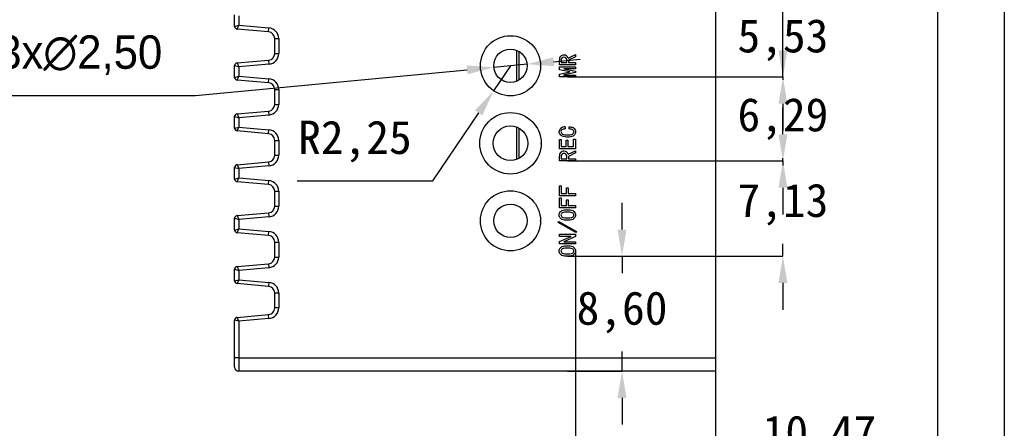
# Model space of a CAD drawing. Header units: millimetres. Extents: x 1573 to 1793, y 2179 to 2579.
# Tile 16 of 26: x 1719 to 1793, y 2292 to 2322. Entities that reach past the tile are written whole.
import ezdxf

# ---------------------------------------------------------------- set-up
doc = ezdxf.new("R2010")
doc.units = ezdxf.units.MM
doc.styles.add('标注2.5', font='simhei.ttf', dxfattribs={"height": 2.5})
doc.dimstyles.new('标注绿色', dxfattribs={"dimtxt": 2.5, "dimasz": 2, "dimexe": 0, "dimexo": 0, "dimgap": 1.524, "dimtad": 1, "dimtih": 1, "dimtoh": 1, "dimzin": 1, "dimtxsty": '标注2.5', "dimcen": 2.5, "dimclrd": 3, "dimclre": 3, "dimclrt": 3, "dimadec": 1, "dimazin": 0, "dimtfac": 1, "dimtmove": 0, "dimatfit": 3, "dimfxl": 1, "dimtzin": 1, "dimarcsym": 0})

# ---------------------------------------------------------------- blocks, each defined once
blk = doc.blocks.new('*D102')
at = {"color": 3, "lineweight": -2, "transparency": 16777216}
for p, q in [((1757.295, 2318.973), (1754.806, 2318.739)), ((1759.286, 2319.161), (1761.277, 2319.348)), ((1732.468, 2316.637), (1752.814, 2318.552)), ((1716.659, 2316.637), (1732.468, 2316.637))]:
    blk.add_line(p, q, dxfattribs=at)
at = {"color": 3, "transparency": 16777216}
for points in [[(1759.255, 2319.492), (1759.317, 2318.829), (1757.295, 2318.973)], [(1752.783, 2318.883), (1752.846, 2318.22), (1754.806, 2318.739)]]:
    blk.add_solid(points, dxfattribs=at)
at = {"layer": 'Defpoints', "color": 0, "transparency": 16777216}
for p in [(1754.806, 2318.739), (1757.295, 2318.973)]:
    blk.add_point(p, dxfattribs=at)
at = {"color": 3, "transparency": 16777216, "insert": (1723.802, 2319.649), "char_height": 2.5, "attachment_point": 5, "style": '标注2.5'}
blk.add_mtext('{\\fGulim|b0|i0|c134|p0;3x\\fGulim|b0|i0|c129|p0;∅2,50}', dxfattribs=at)
blk = doc.blocks.new('*D103')
at = {"color": 3, "lineweight": -2, "transparency": 16777216}
for p, q in [((1756.05, 2318.856), (1754.792, 2316.991)), ((1750.248, 2310.254), (1753.673, 2315.333)), ((1740.086, 2310.254), (1750.248, 2310.254))]:
    blk.add_line(p, q, dxfattribs=at)
at = {"color": 3, "transparency": 16777216}
blk.add_solid([(1753.397, 2315.519), (1753.95, 2315.146), (1754.792, 2316.991)], dxfattribs=at)
at = {"layer": 'Defpoints', "color": 0, "transparency": 16777216}
for p in [(1756.05, 2318.856), (1754.792, 2316.991)]:
    blk.add_point(p, dxfattribs=at)
at = {"color": 3, "transparency": 16777216, "insert": (1744.405, 2313.183), "char_height": 2.5, "attachment_point": 5, "style": '标注2.5'}
blk.add_mtext('R2,25', dxfattribs=at)
blk = doc.blocks.new('*D104')
at = {"color": 3, "lineweight": -2, "transparency": 16777216}
for p, q in [((1764.406, 2306.605), (1764.406, 2308.605)), ((1760.311, 2304.605), (1764.406, 2304.605)), ((1764.406, 2304.605), (1764.406, 2303.342)), ((1764.406, 2296.006), (1764.406, 2297.471)), ((1760.311, 2296.006), (1764.406, 2296.006)), ((1764.406, 2294.006), (1764.406, 2292.006))]:
    blk.add_line(p, q, dxfattribs=at)
at = {"color": 3, "transparency": 16777216}
for points in [[(1764.073, 2306.605), (1764.739, 2306.605), (1764.406, 2304.605)], [(1764.073, 2294.006), (1764.739, 2294.006), (1764.406, 2296.006)]]:
    blk.add_solid(points, dxfattribs=at)
at = {"layer": 'Defpoints', "color": 0, "transparency": 16777216}
for p in [(1760.311, 2304.605), (1760.311, 2296.006), (1764.406, 2296.006)]:
    blk.add_point(p, dxfattribs=at)
at = {"color": 3, "transparency": 16777216, "insert": (1764.406, 2300.406), "char_height": 2.5, "attachment_point": 5, "style": '标注2.5'}
blk.add_mtext('8,60', dxfattribs=at)
blk = doc.blocks.new('*D105')
at = {"color": 3, "lineweight": -2, "transparency": 16777216}
for p, q in [((1776.453, 2313.733), (1776.453, 2315.733)), ((1760.311, 2311.733), (1776.453, 2311.733)), ((1776.453, 2311.733), (1776.453, 2311.398)), ((1776.453, 2304.605), (1776.453, 2305.541)), ((1760.311, 2304.605), (1776.453, 2304.605)), ((1776.453, 2302.605), (1776.453, 2300.605))]:
    blk.add_line(p, q, dxfattribs=at)
at = {"color": 3, "transparency": 16777216}
for points in [[(1776.119, 2313.733), (1776.786, 2313.733), (1776.453, 2311.733)], [(1776.119, 2302.605), (1776.786, 2302.605), (1776.453, 2304.605)]]:
    blk.add_solid(points, dxfattribs=at)
at = {"layer": 'Defpoints', "color": 0, "transparency": 16777216}
for p in [(1760.311, 2311.733), (1776.453, 2311.733), (1760.311, 2304.605)]:
    blk.add_point(p, dxfattribs=at)
at = {"color": 3, "transparency": 16777216, "insert": (1776.453, 2308.47), "char_height": 2.5, "attachment_point": 5, "style": '标注2.5'}
blk.add_mtext('7,13', dxfattribs=at)
blk = doc.blocks.new('*D106')
at = {"color": 3, "lineweight": -2, "transparency": 16777216}
for p, q in [((1776.453, 2320.019), (1776.453, 2322.019)), ((1760.311, 2318.019), (1776.453, 2318.019)), ((1776.453, 2318.019), (1776.453, 2317.805)), ((1760.311, 2311.733), (1776.453, 2311.733)), ((1776.453, 2311.733), (1776.453, 2311.948)), ((1776.453, 2309.733), (1776.453, 2307.733))]:
    blk.add_line(p, q, dxfattribs=at)
at = {"color": 3, "transparency": 16777216}
for points in [[(1776.119, 2320.019), (1776.786, 2320.019), (1776.453, 2318.019)], [(1776.119, 2309.733), (1776.786, 2309.733), (1776.453, 2311.733)]]:
    blk.add_solid(points, dxfattribs=at)
at = {"layer": 'Defpoints', "color": 0, "transparency": 16777216}
for p in [(1760.311, 2318.019), (1776.453, 2318.019), (1760.311, 2311.733)]:
    blk.add_point(p, dxfattribs=at)
at = {"color": 3, "transparency": 16777216, "insert": (1776.453, 2314.876), "char_height": 2.5, "attachment_point": 5, "style": '标注2.5'}
blk.add_mtext('6,29', dxfattribs=at)
blk = doc.blocks.new('*D107')
at = {"color": 3, "lineweight": -2, "transparency": 16777216}
for p, q in [((1776.453, 2325.544), (1776.453, 2327.544)), ((1760.311, 2323.544), (1776.453, 2323.544)), ((1776.453, 2318.019), (1776.453, 2323.544)), ((1760.311, 2318.019), (1776.453, 2318.019)), ((1776.453, 2316.019), (1776.453, 2314.019))]:
    blk.add_line(p, q, dxfattribs=at)
at = {"color": 3, "transparency": 16777216}
for points in [[(1776.119, 2325.544), (1776.786, 2325.544), (1776.453, 2323.544)], [(1776.119, 2316.019), (1776.786, 2316.019), (1776.453, 2318.019)]]:
    blk.add_solid(points, dxfattribs=at)
at = {"layer": 'Defpoints', "color": 0, "transparency": 16777216}
for p in [(1760.311, 2323.544), (1776.453, 2323.544), (1760.311, 2318.019)]:
    blk.add_point(p, dxfattribs=at)
at = {"color": 3, "transparency": 16777216, "insert": (1776.453, 2320.782), "char_height": 2.5, "attachment_point": 5, "style": '标注2.5'}
blk.add_mtext('5,53', dxfattribs=at)
blk = doc.blocks.new('*D109')
at = {"color": 3, "lineweight": -2, "transparency": 16777216}
for p, q in [((1760.929, 2304.998), (1760.929, 2288.182)), ((1771.4, 2304.998), (1771.4, 2288.182)), ((1762.929, 2288.182), (1769.4, 2288.182)), ((1771.4, 2288.182), (1784.973, 2288.182))]:
    blk.add_line(p, q, dxfattribs=at)
at = {"color": 3, "transparency": 16777216}
for points in [[(1762.929, 2288.516), (1762.929, 2287.849), (1760.929, 2288.182)], [(1769.4, 2288.516), (1769.4, 2287.849), (1771.4, 2288.182)]]:
    blk.add_solid(points, dxfattribs=at)
at = {"layer": 'Defpoints', "color": 0, "transparency": 16777216}
for p in [(1760.929, 2304.998), (1771.4, 2304.998), (1771.4, 2288.182)]:
    blk.add_point(p, dxfattribs=at)
at = {"color": 3, "transparency": 16777216, "insert": (1779.187, 2291.118), "char_height": 2.5, "attachment_point": 5, "style": '标注2.5'}
blk.add_mtext('10,47', dxfattribs=at)

msp = doc.modelspace()

# ---------------------------------------------------------------- linework, layer by layer
at = {"color": 7, "linetype": 'Continuous', "lineweight": 25}
for p, q in [((1771.4000933, 2370.3050658), (1771.4000933, 2297.0060558)), ((1735.4000933, 2321.7956587), (1735.4000933, 2322.6791262)), ((1735.7000933, 2322.5874931), (1735.7000933, 2321.8872918)), ((1735.4000933, 2321.7956587), (1735.7000933, 2321.8872918)), ((1735.5826622, 2321.5964198), (1735.7000933, 2321.8872918)), ((1735.7000933, 2321.8872918), (1737.9698179, 2321.6887166)), ((1737.9436712, 2321.3898582), (1737.9698179, 2321.6887166)), ((1737.9436712, 2321.3898582), (1735.5826622, 2321.5964198)), ((1738.4000933, 2320.8917609), (1738.7000933, 2320.8917609)), ((1738.4000933, 2319.7753013), (1738.4000933, 2320.8917609)), ((1738.7000933, 2320.8917609), (1738.7000933, 2319.7753013)), ((1738.4000933, 2319.7753013), (1738.7000933, 2319.7753013)), ((1756.6700933, 2319.9414679), (1756.6700933, 2317.7706616)), ((1735.4000933, 2318.8714034), (1735.7000933, 2318.7797703)), ((1735.4000933, 2317.9879359), (1735.4000933, 2318.8714034)), ((1735.5826622, 2319.0706424), (1737.9436712, 2319.2772039)), ((1735.5826622, 2319.0706424), (1735.7000933, 2318.7797703)), ((1737.9698179, 2318.9783455), (1735.7000933, 2318.7797703)), ((1735.7000933, 2318.7797703), (1735.7000933, 2318.079569)), ((1737.9436712, 2319.2772039), (1737.9698179, 2318.9783455)), ((1735.4000933, 2317.9879359), (1735.7000933, 2318.079569)), ((1735.5826622, 2317.788697), (1735.7000933, 2318.079569)), ((1735.7000933, 2318.079569), (1737.9698179, 2317.8809939)), ((1737.9436712, 2317.5821355), (1735.5826622, 2317.788697)), ((1737.9436712, 2317.5821355), (1737.9698179, 2317.8809939)), ((1738.4000933, 2317.0840381), (1738.7000933, 2317.0840381)), ((1738.4000933, 2315.9675785), (1738.4000933, 2317.0840381)), ((1738.7000933, 2317.0840381), (1738.7000933, 2315.9675785)), ((1738.4000933, 2315.9675785), (1738.7000933, 2315.9675785)), ((1735.4000933, 2315.0636807), (1735.7000933, 2314.9720476)), ((1735.4000933, 2314.1802131), (1735.4000933, 2315.0636807)), ((1735.5826622, 2315.2629196), (1737.9436712, 2315.4694811)), ((1735.5826622, 2315.2629196), (1735.7000933, 2314.9720476)), ((1737.9698179, 2315.1706227), (1735.7000933, 2314.9720476)), ((1737.9436712, 2315.4694811), (1737.9698179, 2315.1706227)), ((1735.4000933, 2314.1802131), (1735.7000933, 2314.2718463)), ((1735.5826622, 2313.9809742), (1735.7000933, 2314.2718463)), ((1735.7000933, 2314.9720476), (1735.7000933, 2314.2718463)), ((1735.7000933, 2314.2718463), (1737.9698179, 2314.0732711)), ((1737.9436712, 2313.7744127), (1735.5826622, 2313.9809742)), ((1737.9436712, 2313.7744127), (1737.9698179, 2314.0732711)), ((1756.6700933, 2314.1987053), (1756.6700933, 2311.9134482)), ((1738.4000933, 2313.2763153), (1738.7000933, 2313.2763153)), ((1738.4000933, 2312.1598557), (1738.4000933, 2313.2763153)), ((1738.7000933, 2313.2763153), (1738.7000933, 2312.1598557)), ((1738.4000933, 2312.1598557), (1738.7000933, 2312.1598557)), ((1735.5826622, 2311.4551968), (1737.9436712, 2311.6617584)), ((1735.5826622, 2311.4551968), (1735.7000933, 2311.1643248)), ((1737.9698179, 2311.3628999), (1735.7000933, 2311.1643248)), ((1737.9436712, 2311.6617584), (1737.9698179, 2311.3628999)), ((1735.4000933, 2311.2559579), (1735.7000933, 2311.1643248)), ((1735.4000933, 2310.3724904), (1735.4000933, 2311.2559579)), ((1735.7000933, 2311.1643248), (1735.7000933, 2310.4641235)), ((1735.4000933, 2310.3724904), (1735.7000933, 2310.4641235)), ((1735.5826622, 2310.1732514), (1735.7000933, 2310.4641235)), ((1737.9436712, 2309.9666899), (1735.5826622, 2310.1732514)), ((1735.7000933, 2310.4641235), (1737.9698179, 2310.2655483)), ((1737.9436712, 2309.9666899), (1737.9698179, 2310.2655483)), ((1738.4000933, 2309.4685926), (1738.7000933, 2309.4685926)), ((1738.4000933, 2308.3521329), (1738.4000933, 2309.4685926)), ((1738.7000933, 2309.4685926), (1738.7000933, 2308.3521329)), ((1735.5826622, 2307.6474741), (1737.9436712, 2307.8540356)), ((1735.5826622, 2307.6474741), (1735.7000933, 2307.356602)), ((1737.9436712, 2307.8540356), (1737.9698179, 2307.5551772)), ((1738.4000933, 2308.3521329), (1738.7000933, 2308.3521329)), ((1735.4000933, 2307.4482351), (1735.7000933, 2307.356602)), ((1735.4000933, 2306.5647676), (1735.4000933, 2307.4482351)), ((1737.9698179, 2307.5551772), (1735.7000933, 2307.356602)), ((1735.7000933, 2307.356602), (1735.7000933, 2306.6564007)), ((1735.4000933, 2306.5647676), (1735.7000933, 2306.6564007)), ((1735.5826622, 2306.3655286), (1735.7000933, 2306.6564007)), ((1737.9436712, 2306.1589671), (1735.5826622, 2306.3655286)), ((1735.7000933, 2306.6564007), (1737.9698179, 2306.4578255)), ((1737.9436712, 2306.1589671), (1737.9698179, 2306.4578255)), ((1738.4000933, 2305.6608698), (1738.7000933, 2305.6608698)), ((1738.4000933, 2304.5444102), (1738.4000933, 2305.6608698)), ((1738.7000933, 2305.6608698), (1738.7000933, 2304.5444102)), ((1735.5826622, 2303.8397513), (1737.9436712, 2304.0463128)), ((1737.9436712, 2304.0463128), (1737.9698179, 2303.7474544)), ((1738.4000933, 2304.5444102), (1738.7000933, 2304.5444102)), ((1735.4000933, 2302.7570448), (1735.4000933, 2303.6405123)), ((1735.4000933, 2303.6405123), (1735.7000933, 2303.5488792)), ((1735.5826622, 2303.8397513), (1735.7000933, 2303.5488792)), ((1737.9698179, 2303.7474544), (1735.7000933, 2303.5488792)), ((1735.7000933, 2303.5488792), (1735.7000933, 2302.8486779)), ((1735.4000933, 2302.7570448), (1735.7000933, 2302.8486779)), ((1735.7000933, 2302.8486779), (1735.5826622, 2302.5578059)), ((1737.9436712, 2302.3512443), (1735.5826622, 2302.5578059)), ((1735.7000933, 2302.8486779), (1737.9698179, 2302.6501028)), ((1737.9698179, 2302.6501028), (1737.9436712, 2302.3512443)), ((1738.7000933, 2301.853147), (1738.4000933, 2301.853147)), ((1738.4000933, 2300.7366874), (1738.4000933, 2301.853147)), ((1738.7000933, 2301.853147), (1738.7000933, 2300.7366874)), ((1738.7000933, 2300.7366874), (1738.4000933, 2300.7366874)), ((1735.7000933, 2299.7411564), (1735.4000933, 2299.8327896)), ((1735.4000933, 2297.0060558), (1735.4000933, 2299.8327896)), ((1735.5826622, 2300.0320285), (1737.9436712, 2300.23859)), ((1735.7000933, 2299.7411564), (1735.5826622, 2300.0320285)), ((1737.9698179, 2299.9397316), (1735.7000933, 2299.7411564)), ((1735.7000933, 2299.7411564), (1735.7000933, 2297.0060558)), ((1737.9698179, 2299.9397316), (1737.9436712, 2300.23859)), ((1735.7000933, 2297.0060558), (1735.4000933, 2297.0060558)), ((1735.4000933, 2296.3060558), (1735.4000933, 2297.0060558)), ((1735.7000933, 2297.0060558), (1771.4000933, 2297.0060558)), ((1735.7000933, 2297.0060558), (1735.7000933, 2296.0060558)), ((1771.4000933, 2297.0060558), (1771.4000933, 2296.0060558)), ((1771.4000933, 2296.0060558), (1735.7000933, 2296.0060558))]:
    msp.add_line(p, q, dxfattribs=at)
at = {"color": 8, "linetype": 'Continuous', "lineweight": 25}
for p, q in [((1756.5167824, 2317.6964522), (1756.5167824, 2320.0156774)), ((1756.5167824, 2311.8427338), (1756.5167824, 2314.2694198))]:
    msp.add_line(p, q, dxfattribs=at)
at = {"color": 7, "linetype": 'Continuous'}
for p, q in [((1760.3746547, 2319.429749), (1760.9150056, 2319.6964157)), ((1760.9150056, 2319.5279946), (1760.3957074, 2319.275363)), ((1760.9150056, 2319.6964157), (1760.9150056, 2319.5279946)), ((1759.7150056, 2318.9315034), (1759.7150056, 2319.2823806)), ((1760.9150056, 2318.9315034), (1759.7150056, 2318.9315034)), ((1759.7150056, 2318.5595736), (1759.7150056, 2318.7771174)), ((1759.7150056, 2318.7771174), (1760.9150056, 2318.7771174)), ((1759.8483389, 2319.2472929), (1759.8483389, 2319.0929069)), ((1759.8483389, 2319.0929069), (1760.262374, 2319.0929069)), ((1760.262374, 2319.0929069), (1760.262374, 2319.2893981)), ((1760.3957074, 2319.275363), (1760.3957074, 2319.0929069)), ((1760.3957074, 2319.0929069), (1760.9150056, 2319.0929069)), ((1760.9150056, 2319.0929069), (1760.9150056, 2318.9315034)), ((1760.9150056, 2318.7771174), (1760.9150056, 2318.6367665)), ((1760.5079881, 2318.4051876), (1759.7150056, 2318.5595736)), ((1759.7150056, 2318.2367665), (1760.5079881, 2318.3911525)), ((1759.7150056, 2318.0192227), (1759.7150056, 2318.2367665)), ((1760.9150056, 2318.0192227), (1759.7150056, 2318.0192227)), ((1760.9150056, 2318.6367665), (1760.0588653, 2318.6367665)), ((1760.0588653, 2318.6367665), (1760.0588653, 2318.6227315)), ((1760.0588653, 2318.6227315), (1760.9150056, 2318.4543104)), ((1760.9150056, 2318.3420297), (1760.0588653, 2318.1736087)), ((1760.0588653, 2318.1736087), (1760.0588653, 2318.1595736)), ((1760.0588653, 2318.1595736), (1760.9150056, 2318.1595736)), ((1760.5079881, 2318.3911525), (1760.5079881, 2318.4051876)), ((1760.9150056, 2318.4543104), (1760.9150056, 2318.3420297)), ((1760.9150056, 2318.1595736), (1760.9150056, 2318.0192227)), ((1760.1430758, 2314.2806382), (1760.1430758, 2314.1262522)), ((1760.4378126, 2314.1262522), (1760.4378126, 2314.2876557)), ((1759.7150056, 2312.652568), (1759.7150056, 2313.3332698)), ((1759.7150056, 2313.3332698), (1759.8483389, 2313.3332698)), ((1759.8483389, 2313.3332698), (1759.8483389, 2312.8139715)), ((1759.8483389, 2312.8139715), (1760.2202688, 2312.8139715)), ((1760.2202688, 2312.8139715), (1760.2202688, 2313.2911645)), ((1760.2202688, 2313.2911645), (1760.3536021, 2313.2911645)), ((1760.3536021, 2313.2911645), (1760.3536021, 2312.8139715)), ((1760.3536021, 2312.8139715), (1760.7816723, 2312.8139715)), ((1760.7816723, 2312.8139715), (1760.7816723, 2313.3683575)), ((1760.7816723, 2313.3683575), (1760.9150056, 2313.3683575)), ((1760.9150056, 2313.3683575), (1760.9150056, 2312.652568)), ((1760.9150056, 2312.652568), (1759.7150056, 2312.652568)), ((1759.7150056, 2311.7332698), (1759.7150056, 2312.084147)), ((1760.262374, 2311.8946733), (1760.262374, 2312.0911645)), ((1760.3746547, 2312.2315154), (1760.9150056, 2312.4981821)), ((1760.9150056, 2312.329761), (1760.3957074, 2312.0771294)), ((1760.3957074, 2312.0771294), (1760.3957074, 2311.8946733)), ((1760.9150056, 2312.4981821), (1760.9150056, 2312.329761)), ((1760.9150056, 2311.7332698), (1759.7150056, 2311.7332698)), ((1759.8483389, 2312.0490593), (1759.8483389, 2311.8946733)), ((1759.8483389, 2311.8946733), (1760.262374, 2311.8946733)), ((1760.3957074, 2311.8946733), (1760.9150056, 2311.8946733)), ((1760.9150056, 2311.8946733), (1760.9150056, 2311.7332698)), ((1759.7150056, 2309.1315014), (1759.7150056, 2309.8683435)), ((1759.7150056, 2309.8683435), (1759.8483389, 2309.8683435)), ((1759.8483389, 2309.8683435), (1759.8483389, 2309.2929049)), ((1760.9150056, 2309.1315014), (1759.7150056, 2309.1315014)), ((1759.8483389, 2309.2929049), (1760.2413214, 2309.2929049)), ((1760.2413214, 2309.2929049), (1760.2413214, 2309.7279926)), ((1760.2413214, 2309.7279926), (1760.3746547, 2309.7279926)), ((1760.3746547, 2309.7279926), (1760.3746547, 2309.2929049)), ((1760.3746547, 2309.2929049), (1760.9150056, 2309.2929049)), ((1760.9150056, 2309.2929049), (1760.9150056, 2309.1315014)), ((1759.7150056, 2308.2332558), (1759.7150056, 2308.9700979)), ((1759.7150056, 2308.9700979), (1759.8483389, 2308.9700979)), ((1759.8483389, 2308.9700979), (1759.8483389, 2308.3946593)), ((1759.8483389, 2308.3946593), (1760.2413214, 2308.3946593)), ((1760.2413214, 2308.3946593), (1760.2413214, 2308.829747)), ((1760.2413214, 2308.829747), (1760.3746547, 2308.829747)), ((1760.3746547, 2308.829747), (1760.3746547, 2308.3946593)), ((1760.3746547, 2308.3946593), (1760.9150056, 2308.3946593)), ((1760.9150056, 2308.3946593), (1760.9150056, 2308.2332558)), ((1760.9150056, 2308.2332558), (1759.7150056, 2308.2332558)), ((1759.6307951, 2307.1244838), (1759.6729003, 2307.1946593)), ((1760.9571109, 2306.3806242), (1759.6307951, 2307.1244838)), ((1759.6729003, 2307.1946593), (1760.9992161, 2306.4507996)), ((1759.7150056, 2306.0929049), (1759.7150056, 2306.2543084)), ((1759.7150056, 2306.2543084), (1760.9150056, 2306.2543084)), ((1760.9150056, 2306.2543084), (1760.9150056, 2306.0788698)), ((1760.9992161, 2306.4507996), (1760.9571109, 2306.3806242)), ((1760.585181, 2306.0929049), (1759.7150056, 2306.0929049)), ((1759.7150056, 2305.6999224), (1760.585181, 2306.0858874)), ((1759.7150056, 2305.5244838), (1759.7150056, 2305.6999224)), ((1760.9150056, 2305.5244838), (1759.7150056, 2305.5244838)), ((1760.9150056, 2306.0788698), (1760.0448302, 2305.6929049)), ((1760.0448302, 2305.6929049), (1760.0448302, 2305.6858874)), ((1760.0448302, 2305.6858874), (1760.9150056, 2305.6858874)), ((1760.585181, 2306.0858874), (1760.585181, 2306.0929049)), ((1760.9150056, 2305.6858874), (1760.9150056, 2305.5244838))]:
    msp.add_line(p, q, dxfattribs=at)
for points in [[(1793.0295983, 2178.5254724), (1572.9080316, 2178.5254724), (1572.9080316, 2578.7570666), (1793.0295983, 2578.7570666)], [(1788.0295983, 2183.5254724), (1577.9080316, 2183.5254724), (1577.9080316, 2573.7570666), (1788.0295983, 2573.7570666)]]:
    msp.add_lwpolyline(points, close=True)
at = {"color": 7, "linetype": 'Continuous', "flags": 128}
for points in [[(1760.4378126, 2314.2876557), (1760.5147549, 2314.2832323), (1760.5911914, 2314.273452), (1760.6662495, 2314.2560591), (1760.7381549, 2314.2284655), (1760.8031269, 2314.1872465), (1760.8558827, 2314.133095), (1760.8964621, 2314.0693312), (1760.9211213, 2313.9979114), (1760.9290407, 2313.9227435)], [(1760.3536021, 2313.5157259), (1760.2454622, 2313.5191392), (1760.1379181, 2313.5308257), (1760.0321443, 2313.5533638), (1759.9308229, 2313.5910544), (1759.8684111, 2313.6271655), (1759.8123548, 2313.6725125), (1759.7649043, 2313.7267309), (1759.728966, 2313.7891578), (1759.707776, 2313.8580128), (1759.7009705, 2313.929761)], [(1760.1430758, 2314.1262522), (1760.0741624, 2314.1234378), (1760.0059141, 2314.1136), (1759.9403283, 2314.092552), (1759.8958984, 2314.0662101), (1759.8609239, 2314.0283349), (1759.8405004, 2313.9810214), (1759.8343039, 2313.929761)], [(1759.8343039, 2313.929761), (1759.8410395, 2313.8783851), (1759.8618747, 2313.8309523), (1759.8949375, 2313.7910465), (1759.9583986, 2313.7462183), (1760.0307365, 2313.7176052), (1760.132376, 2313.6966001), (1760.2357518, 2313.6868335), (1760.339567, 2313.684147)], [(1760.339567, 2313.684147), (1760.4351644, 2313.6868334), (1760.5302783, 2313.6966551), (1760.6234155, 2313.7180396), (1760.6887527, 2313.7473376), (1760.7442351, 2313.7925168), (1760.7724938, 2313.8310033), (1760.7901748, 2313.8753252), (1760.7957074, 2313.9227435)], [(1760.9290407, 2313.9227435), (1760.923492, 2313.856955), (1760.9061313, 2313.7932628), (1760.8772468, 2313.7338877), (1760.8380534, 2313.6807562), (1760.7912769, 2313.6341191), (1760.7375167, 2313.5957818), (1760.6471241, 2313.5554485), (1760.5509789, 2313.5315431), (1760.452645, 2313.5192704), (1760.3536021, 2313.5157259)], [(1760.7957074, 2313.9227435), (1760.7909625, 2313.9606899), (1760.7773147, 2313.9964426), (1760.7561832, 2314.0283907), (1760.7152374, 2314.0686295), (1760.6646147, 2314.0955877), (1760.5905693, 2314.1151029), (1760.5144361, 2314.1238672), (1760.4378126, 2314.1262522)], [(1759.7009705, 2307.6929049), (1759.7062607, 2307.7608148), (1759.7236907, 2307.8266507), (1759.7544793, 2307.887377), (1759.7976425, 2307.9400396), (1759.8502994, 2307.9832385), (1759.9100145, 2308.016011), (1760.0069519, 2308.048287), (1760.1074641, 2308.0669236), (1760.2092755, 2308.076261), (1760.3114968, 2308.0788698)], [(1760.3114968, 2307.2999224), (1760.208777, 2307.3026258), (1760.1065076, 2307.3124597), (1760.0056152, 2307.3317824), (1759.908683, 2307.3656256), (1759.8492082, 2307.399488), (1759.7970382, 2307.4438008), (1759.7543834, 2307.497312), (1759.7237042, 2307.5584633), (1759.7063297, 2307.624667), (1759.7009705, 2307.6929049)], [(1760.3114968, 2307.9104488), (1760.21444, 2307.9084986), (1760.1176312, 2307.9014413), (1760.0218909, 2307.8856185), (1759.9753237, 2307.8719327), (1759.9315216, 2307.8511568), (1759.8931752, 2307.8214724), (1759.8618037, 2307.7845712), (1759.8411468, 2307.7408085), (1759.8343039, 2307.6929049)], [(1759.8343039, 2307.6929049), (1759.8411492, 2307.6446812), (1759.8616753, 2307.600507), (1759.8924743, 2307.5627216), (1759.9301618, 2307.5316863), (1759.9736308, 2307.5095096), (1760.020237, 2307.4948946), (1760.1164219, 2307.4780173), (1760.2138171, 2307.4704129), (1760.3114968, 2307.4683435)], [(1760.3114968, 2308.0788698), (1760.4143789, 2308.0762287), (1760.5168478, 2308.0668117), (1760.6180141, 2308.0480659), (1760.7156458, 2308.0157974), (1760.7760194, 2307.9832828), (1760.8295858, 2307.9405021), (1760.8737656, 2307.88812), (1760.9054667, 2307.8273823), (1760.923438, 2307.7612445), (1760.9290407, 2307.6929049)], [(1760.7957074, 2307.6929049), (1760.7884464, 2307.74122), (1760.7669287, 2307.7850757), (1760.7343939, 2307.8215836), (1760.6735963, 2307.8624445), (1760.6038163, 2307.8852836), (1760.5071838, 2307.9012977), (1760.4094673, 2307.9084671), (1760.3114968, 2307.9104488)], [(1760.9290407, 2307.6929049), (1760.9233688, 2307.6242407), (1760.9054587, 2307.5577349), (1760.8738717, 2307.4965693), (1760.8302056, 2307.443322), (1760.7771135, 2307.3994228), (1760.7169636, 2307.3658351), (1760.6193372, 2307.3320039), (1760.5177948, 2307.3125737), (1760.4148726, 2307.3026599), (1760.3114968, 2307.2999224)], [(1760.3114968, 2307.4683435), (1760.4100802, 2307.4704473), (1760.5083734, 2307.4781633), (1760.6054384, 2307.4952403), (1760.6525109, 2307.5098957), (1760.696588, 2307.5318637), (1760.7351002, 2307.5625936), (1760.7670707, 2307.6000014), (1760.7884469, 2307.6442739), (1760.7957074, 2307.6929049)], [(1759.7009705, 2304.9981681), (1759.7062607, 2305.066078), (1759.7236907, 2305.1319139), (1759.7544793, 2305.1926402), (1759.7976425, 2305.2453027), (1759.8502994, 2305.2885017), (1759.9100145, 2305.3212742), (1760.0069519, 2305.3535501), (1760.1074641, 2305.3721868), (1760.2092755, 2305.3815242), (1760.3114968, 2305.384133)], [(1760.3114968, 2304.6051856), (1760.208777, 2304.6078889), (1760.1065076, 2304.6177229), (1760.0056152, 2304.6370455), (1759.908683, 2304.6708887), (1759.8492082, 2304.7047511), (1759.7970382, 2304.749064), (1759.7543834, 2304.8025752), (1759.7237042, 2304.8637265), (1759.7063297, 2304.9299302), (1759.7009705, 2304.9981681)], [(1760.3114968, 2305.2157119), (1760.21444, 2305.2137618), (1760.1176312, 2305.2067044), (1760.0218909, 2305.1908817), (1759.9753237, 2305.1771958), (1759.9315216, 2305.1564199), (1759.8931752, 2305.1267355), (1759.8618037, 2305.0898344), (1759.8411468, 2305.0460717), (1759.8343039, 2304.9981681)], [(1759.8343039, 2304.9981681), (1759.8411492, 2304.9499444), (1759.8616753, 2304.9057701), (1759.8924743, 2304.8679847), (1759.9301618, 2304.8369495), (1759.9736308, 2304.8147727), (1760.020237, 2304.8001578), (1760.1164219, 2304.7832804), (1760.2138171, 2304.775676), (1760.3114968, 2304.7736067)], [(1760.3114968, 2305.384133), (1760.4143789, 2305.3814918), (1760.5168478, 2305.3720749), (1760.6180141, 2305.3533291), (1760.7156458, 2305.3210605), (1760.7760194, 2305.288546), (1760.8295858, 2305.2457653), (1760.8737656, 2305.1933831), (1760.9054667, 2305.1326454), (1760.923438, 2305.0665077), (1760.9290407, 2304.9981681)], [(1760.7957074, 2304.9981681), (1760.7884464, 2305.0464831), (1760.7669287, 2305.0903389), (1760.7343939, 2305.1268468), (1760.6735963, 2305.1677076), (1760.6038163, 2305.1905468), (1760.5071838, 2305.2065608), (1760.4094673, 2305.2137303), (1760.3114968, 2305.2157119)], [(1760.9290407, 2304.9981681), (1760.9233688, 2304.9295038), (1760.9054587, 2304.8629981), (1760.8738717, 2304.8018325), (1760.8302056, 2304.7485852), (1760.7771135, 2304.7046859), (1760.7169636, 2304.6710983), (1760.6193372, 2304.6372671), (1760.5177948, 2304.6178368), (1760.4148726, 2304.607923), (1760.3114968, 2304.6051856)], [(1760.3114968, 2304.7736067), (1760.4100802, 2304.7757104), (1760.5083734, 2304.7834264), (1760.6054384, 2304.8005035), (1760.6525109, 2304.8151589), (1760.696588, 2304.8371269), (1760.7351002, 2304.8678568), (1760.7670707, 2304.9052645), (1760.7884469, 2304.949537), (1760.7957074, 2304.9981681)]]:
    msp.add_lwpolyline(points, dxfattribs=at)
at = {"color": 7, "linetype": 'Continuous', "lineweight": 25}
for centre, radius in [((1756.0500933, 2318.8560648), 2.25), ((1756.0500933, 2318.8560648), 1.25), ((1756.0500933, 2313.0560768), 2.3), ((1756.0500933, 2313.0560768), 1.3), ((1756.0500933, 2307.2560628), 2.25), ((1756.0500933, 2307.2560628), 1.25)]:
    msp.add_circle(centre, radius, dxfattribs=at)
for centre, radius, start, end in [((1735.6000933, 2321.7956587), 0.2, 180, 265), ((1737.9000933, 2320.8917609), 0.8, 0, 85), ((1737.9000933, 2320.8917609), 0.5, 0, 85), ((1737.9000933, 2319.7753013), 0.5, 275, 0), ((1737.9000933, 2319.7753013), 0.8, 275, 0), ((1735.6000933, 2318.8714034), 0.2, 95, 180), ((1735.6000933, 2317.9879359), 0.2, 180, 265), ((1737.9000933, 2317.0840381), 0.5, 0, 85), ((1737.9000933, 2317.0840381), 0.8, 0, 85), ((1737.9000933, 2315.9675785), 0.5, 275, 0), ((1737.9000933, 2315.9675785), 0.8, 275, 0), ((1735.6000933, 2315.0636807), 0.2, 95, 180), ((1735.6000933, 2314.1802131), 0.2, 180, 265), ((1737.9000933, 2313.2763153), 0.5, 0, 85), ((1737.9000933, 2313.2763153), 0.8, 0, 85), ((1737.9000933, 2312.1598557), 0.5, 275, 0), ((1737.9000933, 2312.1598557), 0.8, 275, 0), ((1735.6000933, 2311.2559579), 0.2, 95, 180), ((1735.6000933, 2310.3724904), 0.2, 180, 265), ((1737.9000933, 2309.4685926), 0.5, 0, 85), ((1737.9000933, 2309.4685926), 0.8, 0, 85), ((1735.6000933, 2307.4482351), 0.2, 95, 180), ((1737.9000933, 2308.3521329), 0.5, 275, 0), ((1737.9000933, 2308.3521329), 0.8, 275, 0), ((1735.6000933, 2306.5647676), 0.2, 180, 265), ((1737.9000933, 2305.6608698), 0.5, 0, 85), ((1737.9000933, 2305.6608698), 0.8, 0, 85), ((1737.9000933, 2304.5444102), 0.5, 275, 0), ((1737.9000933, 2304.5444102), 0.8, 275, 0), ((1735.6000933, 2303.6405123), 0.2, 95, 180), ((1735.6000933, 2302.7570448), 0.2, 180, 265), ((1737.9000933, 2301.853147), 0.8, 0, 85), ((1737.9000933, 2301.853147), 0.5, 0, 85), ((1737.9000933, 2300.7366874), 0.5, 275, 0), ((1737.9000933, 2300.7366874), 0.8, 275, 0), ((1735.6000933, 2299.8327896), 0.2, 95, 180), ((1735.7000933, 2296.3060558), 0.3, 180, 270)]:
    msp.add_arc(centre, radius, start, end, dxfattribs=at)
at = {"color": 7, "linetype": 'Continuous'}
for centre, radius, start, end in [((1760.0419979, 2319.3311494), 0.3306091, 87.075555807, 188.482777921), ((1760.0629831, 2319.2824578), 0.2175056, 91.084798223, 189.304059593), ((1760.0789364, 2319.3575972), 0.3043932, 13.711602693, 93.780721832), ((1760.0715021, 2319.3085144), 0.1918268, 354.280775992, 93.777180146), ((1760.0794787, 2313.9068057), 0.3792036, 80.345161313, 176.529441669), ((1760.0419979, 2312.1329158), 0.3306091, 87.075555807, 188.482777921), ((1760.0629831, 2312.0842242), 0.2175056, 91.084798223, 189.304059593), ((1760.0789364, 2312.1593636), 0.3043932, 13.711602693, 93.780721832), ((1760.0715021, 2312.1102807), 0.1918268, 354.280775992, 93.777180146)]:
    msp.add_arc(centre, radius, start, end, dxfattribs=at)
for p in [(1758.3000933, 2318.8560648), (1758.3500933, 2313.0560768), (1758.3000933, 2307.2560628)]:
    msp.add_point(p, dxfattribs=at)

# ---------------------------------------------------------------- dimensions: what is measured, and where the dimension line sits
for base, p1, p2, picture, middle in [((1776.452728, 2323.5442387), (1760.3114968, 2318.0192227), (1760.3114968, 2323.5442387), '*D107', (1776.452728, 2320.7817307)), ((1776.452728, 2318.0192227), (1760.3114968, 2311.7332698), (1760.3114968, 2318.0192227), '*D106', (1776.452728, 2314.8762462)), ((1776.452728, 2311.7332698), (1760.3114968, 2304.6051856), (1760.3114968, 2311.7332698), '*D105', (1776.452728, 2308.4699863)), ((1764.406052, 2296.0060558), (1760.3114968, 2304.6051856), (1760.3114968, 2296.0060558), '*D104', (1764.406052, 2300.406361))]:
    dim = msp.add_linear_dim(base=base, p1=p1, p2=p2, angle=90, dimstyle='标注绿色')
    dim.commit()
    dim.dimension.update_dxf_attribs({"geometry": picture, "text_midpoint": middle, "dimtype": 160})
dim = msp.add_diameter_dim_2p(p1=(1757.2945948, 2318.9731801), p2=(1754.8055918, 2318.7389495), text='{\\fGulim|b0|i0|c134|p0;3x\\fGulim|b0|i0|c129|p0;<>}', dimstyle='标注绿色')
dim.commit()
dim.dimension.update_dxf_attribs({"geometry": '*D102', "text_midpoint": (1732.4683947, 2316.6368805), "dimtype": 163})
dim = msp.add_radius_dim(center=(1756.0500933, 2318.8560648), mpoint=(1754.7918302, 2316.9907836), dimstyle='标注绿色')
dim.commit()
dim.dimension.update_dxf_attribs({"geometry": '*D103', "text_midpoint": (1744.4047974, 2310.2543277), "dimtype": 164})
dim = msp.add_linear_dim(base=(1771.4000933, 2288.1822735), p1=(1760.9290407, 2304.9981681), p2=(1771.4000933, 2304.9981681), dimstyle='标注绿色')
dim.commit()
dim.dimension.update_dxf_attribs({"geometry": '*D109', "text_midpoint": (1779.1867338, 2291.1177903)})

doc.saveas('drawing.dxf')
